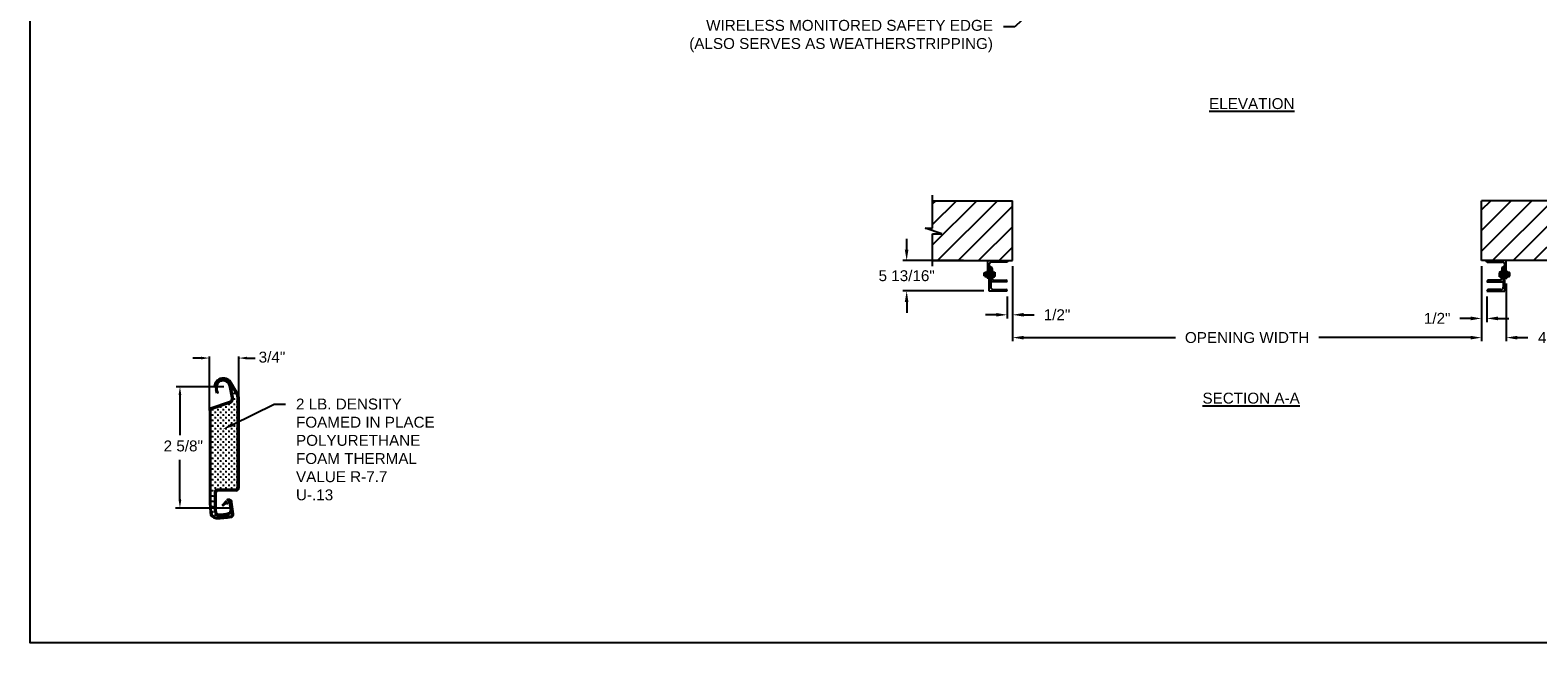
# Model space of a CAD drawing. Header units: inches. Extents: x 170 to 312, y 215 to 248.
# Tile 1 of 256: x 170 to 183, y 215 to 220. Entities that reach past the tile are written whole.
import ezdxf
from ezdxf import colors
from ezdxf.entities.mleader import LeaderData, LeaderLine
from ezdxf.math import Vec2, Vec3

# ---------------------------------------------------------------- set-up
doc = ezdxf.new("R2010")
doc.units = ezdxf.units.IN
doc.header["$LTSCALE"] = 0.25
doc.header["$MEASUREMENT"] = 0
for name, color, linetype in [('ANNOTATIONS', 1, 'Continuous'), ('DETAILS', 4, 'Continuous'), ('MOTOR LH', 7, 'Continuous')]:
    doc.layers.add(name, color=color, linetype=linetype)
doc.styles.add('ARIAL', font='arial.ttf', dxfattribs={"height": 0.09375})
doc.dimstyles.new('STANDARD$0', dxfattribs={"dimtxt": 0.09375, "dimasz": 0.09375, "dimexe": 0.03125, "dimexo": 0.046875, "dimgap": 0.09, "dimtad": 0, "dimtih": 1, "dimtoh": 1, "dimdec": 4, "dimzin": 0, "dimdsep": 46, "dimtxsty": 'ARIAL', "dimcen": 0.09, "dimadec": 0, "dimazin": 0, "dimtfac": 1, "dimtdec": 4, "dimtofl": 0, "dimtmove": 0, "dimatfit": 1, "dimfxl": 1, "dimtolj": 1, "dimtzin": 0, "dimarcsym": 0})
pattern_1 = [(45, (-1.13584, -32.78357), (-0.08838835, 0.08838835), [])]

# ---------------------------------------------------------------- blocks, each defined once
blk = doc.blocks.new('*D93')
at = {"layer": 'ANNOTATIONS', "color": 0, "lineweight": -2, "transparency": 16777216}
for p, q in [((177.128, 218.141), (177.128, 218.235)), ((177.617, 218.047), (177.096, 218.047)), ((177.792, 217.786), (177.096, 217.786)), ((177.128, 217.692), (177.128, 217.598))]:
    blk.add_line(p, q, dxfattribs=at)
at = {"layer": 'ANNOTATIONS', "color": 0, "transparency": 16777216}
for points in [[(177.112, 218.141), (177.143, 218.141), (177.128, 218.047)], [(177.112, 217.692), (177.143, 217.692), (177.128, 217.786)]]:
    blk.add_solid(points, dxfattribs=at)
at = {"layer": 'defpoints', "color": 0, "transparency": 16777216}
for p in [(177.664, 218.047), (177.128, 217.786), (177.839, 217.786)]:
    blk.add_point(p, dxfattribs=at)
at = {"layer": 'ANNOTATIONS', "color": 0, "transparency": 16777216, "insert": (177.128, 217.917), "char_height": 0.09375, "attachment_point": 5, "style": 'ARIAL'}
blk.add_mtext('\\A1;5 13/16"', dxfattribs=at)
blk = doc.blocks.new('*D94')
at = {"layer": 'ANNOTATIONS', "color": 0, "lineweight": -2, "transparency": 16777216}
for p, q in [((182.072, 218.001), (182.072, 217.519)), ((182.119, 217.739), (182.119, 217.519)), ((181.979, 217.55), (181.885, 217.55)), ((182.213, 217.55), (182.307, 217.55))]:
    blk.add_line(p, q, dxfattribs=at)
at = {"layer": 'ANNOTATIONS', "color": 0, "transparency": 16777216}
for points in [[(181.979, 217.566), (181.979, 217.534), (182.072, 217.55)], [(182.213, 217.566), (182.213, 217.534), (182.119, 217.55)]]:
    blk.add_solid(points, dxfattribs=at)
at = {"layer": 'defpoints', "color": 0, "transparency": 16777216}
for p in [(182.072, 218.047), (182.119, 217.786), (182.119, 217.55)]:
    blk.add_point(p, dxfattribs=at)
at = {"layer": 'ANNOTATIONS', "color": 0, "transparency": 16777216, "insert": (181.691, 217.55), "char_height": 0.0938, "attachment_point": 5, "style": 'ARIAL'}
blk.add_mtext('\\A1;1/2"', dxfattribs=at)
blk = doc.blocks.new('*D95')
at = {"layer": 'ANNOTATIONS', "color": 0, "lineweight": -2, "transparency": 16777216}
for p, q in [((178.039, 218.001), (178.039, 217.55)), ((177.992, 217.739), (177.992, 217.55)), ((177.898, 217.581), (177.805, 217.581)), ((178.133, 217.581), (178.226, 217.581))]:
    blk.add_line(p, q, dxfattribs=at)
at = {"layer": 'ANNOTATIONS', "color": 0, "transparency": 16777216}
for points in [[(177.898, 217.597), (177.898, 217.566), (177.992, 217.581)], [(178.133, 217.597), (178.133, 217.566), (178.039, 217.581)]]:
    blk.add_solid(points, dxfattribs=at)
at = {"layer": 'defpoints', "color": 0, "transparency": 16777216}
for p in [(178.039, 218.047), (177.992, 217.786), (177.992, 217.581)]:
    blk.add_point(p, dxfattribs=at)
at = {"layer": 'ANNOTATIONS', "color": 0, "transparency": 16777216, "insert": (178.421, 217.581), "char_height": 0.0938, "attachment_point": 5, "style": 'ARIAL'}
blk.add_mtext('\\A1;1/2"', dxfattribs=at)
blk = doc.blocks.new('*D98')
at = {"layer": 'ANNOTATIONS', "color": 0, "lineweight": -2, "transparency": 16777216}
for p, q in [((182.072, 218.001), (182.072, 217.353)), ((182.285, 217.851), (182.285, 217.353)), ((181.979, 217.385), (181.885, 217.385)), ((182.379, 217.385), (182.472, 217.385))]:
    blk.add_line(p, q, dxfattribs=at)
at = {"layer": 'ANNOTATIONS', "color": 0, "transparency": 16777216}
for points in [[(181.979, 217.4), (181.979, 217.369), (182.072, 217.385)], [(182.379, 217.4), (182.379, 217.369), (182.285, 217.385)]]:
    blk.add_solid(points, dxfattribs=at)
at = {"layer": 'defpoints', "color": 0, "transparency": 16777216}
for p in [(182.072, 218.047), (182.285, 217.897), (182.285, 217.385)]:
    blk.add_point(p, dxfattribs=at)
at = {"layer": 'ANNOTATIONS', "color": 0, "transparency": 16777216, "insert": (182.727, 217.385), "char_height": 0.0938, "attachment_point": 5, "style": 'ARIAL'}
blk.add_mtext('\\A1;4 1/2"', dxfattribs=at)
blk = doc.blocks.new('*D101')
at = {"layer": 'ANNOTATIONS', "color": 0, "lineweight": -2, "transparency": 16777216}
for p, q in [((178.039, 218.001), (178.039, 217.353)), ((182.072, 218.001), (182.072, 217.353)), ((178.133, 217.385), (179.439, 217.385)), ((181.979, 217.385), (180.672, 217.385))]:
    blk.add_line(p, q, dxfattribs=at)
at = {"layer": 'ANNOTATIONS', "color": 0, "transparency": 16777216}
for points in [[(178.133, 217.4), (178.133, 217.369), (178.039, 217.385)], [(181.979, 217.4), (181.979, 217.369), (182.072, 217.385)]]:
    blk.add_solid(points, dxfattribs=at)
at = {"layer": 'defpoints', "color": 0, "transparency": 16777216}
for p in [(178.039, 218.047), (182.072, 218.047), (182.072, 217.385)]:
    blk.add_point(p, dxfattribs=at)
at = {"layer": 'ANNOTATIONS', "color": 0, "transparency": 16777216, "insert": (180.056, 217.385), "char_height": 0.09375, "attachment_point": 5, "style": 'ARIAL'}
blk.add_mtext('\\A1;OPENING WIDTH', dxfattribs=at)

msp = doc.modelspace()

# ---------------------------------------------------------------- hatches: boundary and pattern name
at = {"layer": 'MOTOR LH'}
h = msp.add_hatch(dxfattribs=at)
h.set_pattern_fill('ANSI31', color=256, style=0)
h.set_pattern_definition(pattern_1)
h.paths.add_polyline_path([(178.03895, 218.56305), (177.35145, 218.56305), (177.35145, 218.32585), (177.28734, 218.32585), (177.42941, 218.27894), (177.35145, 218.27894), (177.35145, 218.04742), (178.03895, 218.04742), (178.03895, 218.20993)])
h = msp.add_hatch(dxfattribs=at)
h.set_pattern_fill('ANSI31', color=256, style=0)
h.set_pattern_definition(pattern_1)
h.paths.add_polyline_path([(182.82388, 218.32585), (182.75978, 218.32585), (182.75978, 218.56305), (182.07228, 218.56305), (182.07228, 218.04742), (182.09045, 218.04742), (182.75978, 218.04742), (182.75978, 218.27894), (182.68181, 218.27894)])

# ---------------------------------------------------------------- linework, layer by layer
at = {"layer": 'ANNOTATIONS'}
for p, q in [((171.13006, 216.76536), (171.13006, 217.22142)), ((171.38452, 216.87584), (171.38452, 217.22142)), ((171.05974, 217.20876), (170.98942, 217.20876)), ((171.45484, 217.20876), (171.52516, 217.20876)), ((171.25517, 216.96217), (170.84506, 216.96217)), ((170.87728, 216.89185), (170.87728, 216.54539)), ((170.87728, 215.98797), (170.87728, 216.33443)), ((171.30156, 215.91765), (170.83939, 215.91765))]:
    msp.add_line(p, q, dxfattribs=at)
for p in [(171.38452, 217.20876), (170.87728, 215.99215)]:
    msp.add_point(p, dxfattribs=at)
for points in [[(171.05974, 217.19704), (171.05974, 217.22048), (171.13006, 217.20876)], [(171.45484, 217.19704), (171.45484, 217.22048), (171.38452, 217.20876)], [(170.889, 216.89185), (170.86556, 216.89185), (170.87728, 216.96217)], [(170.889, 215.98797), (170.86556, 215.98797), (170.87728, 215.91765)]]:
    msp.add_solid(points, dxfattribs=at)
at = {"layer": 'defpoints'}
msp.add_lwpolyline([(189.05875, 214.75854), (169.58887, 214.75854), (169.58887, 227.49365), (189.05875, 227.49365)], close=True, dxfattribs=at)
at = {"layer": 'DETAILS'}
for p, q in [((171.18247, 216.96509), (171.1715, 216.96703)), ((171.32394, 216.86769), (171.30349, 216.96869)), ((171.36933, 216.88889), (171.31176, 216.9886)), ((171.33481, 216.87014), (171.31441, 216.9709)), ((171.31963, 216.97497), (171.31963, 216.96677)), ((171.37782, 216.89647), (171.32141, 216.99417)), ((171.30335, 216.83151), (171.14198, 216.77751)), ((171.19542, 216.90565), (171.18527, 216.93713)), ((171.20602, 216.90909), (171.19542, 216.90565)), ((171.20602, 216.90909), (171.19588, 216.94055)), ((171.31963, 216.82782), (171.31963, 216.82752)), ((171.33638, 216.93696), (171.32477, 216.93696)), ((171.32543, 216.83332), (171.32541, 216.83332)), ((171.33057, 216.94276), (171.33057, 216.93116)), ((171.34864, 216.90295), (171.33704, 216.90295)), ((171.34864, 216.85653), (171.33704, 216.85653)), ((171.34284, 216.90875), (171.34284, 216.89715)), ((171.34284, 216.86233), (171.34284, 216.85073)), ((171.37185, 216.87974), (171.36025, 216.87974)), ((171.37185, 216.83332), (171.36025, 216.83332)), ((171.36605, 216.88554), (171.36605, 216.87394)), ((171.36605, 216.83912), (171.36605, 216.82752)), ((171.38452, 216.87144), (171.38452, 216.09066)), ((171.13006, 216.76096), (171.13006, 215.96467)), ((171.1412, 216.76096), (171.1412, 215.96467)), ((171.30689, 216.82094), (171.14551, 216.76695)), ((171.16297, 216.76369), (171.15137, 216.76369)), ((171.16297, 216.71728), (171.15137, 216.71728)), ((171.15717, 216.7695), (171.15717, 216.75789)), ((171.15717, 216.72308), (171.15717, 216.71148)), ((171.18618, 216.74049), (171.17458, 216.74049)), ((171.18038, 216.74629), (171.18038, 216.73468)), ((171.18038, 216.69987), (171.18038, 216.68827)), ((171.20939, 216.76369), (171.19779, 216.76369)), ((171.20939, 216.71728), (171.19779, 216.71728)), ((171.20359, 216.7695), (171.20359, 216.75789)), ((171.20359, 216.72308), (171.20359, 216.71148)), ((171.2326, 216.7869), (171.221, 216.7869)), ((171.2326, 216.74049), (171.221, 216.74049)), ((171.2268, 216.79271), (171.2268, 216.7811)), ((171.2268, 216.74629), (171.2268, 216.73468)), ((171.2268, 216.69987), (171.2268, 216.68827)), ((171.25581, 216.76369), (171.2442, 216.76369)), ((171.25581, 216.71728), (171.2442, 216.71728)), ((171.25001, 216.7695), (171.25001, 216.75789)), ((171.25001, 216.72308), (171.25001, 216.71148)), ((171.27902, 216.7869), (171.26741, 216.7869)), ((171.27902, 216.74049), (171.26741, 216.74049)), ((171.27321, 216.79271), (171.27321, 216.7811)), ((171.27321, 216.74629), (171.27321, 216.73468)), ((171.27321, 216.69987), (171.27321, 216.68827)), ((171.30223, 216.81011), (171.29062, 216.81011)), ((171.30223, 216.76369), (171.29062, 216.76369)), ((171.30223, 216.71728), (171.29062, 216.71728)), ((171.29642, 216.81591), (171.29642, 216.80431)), ((171.29642, 216.7695), (171.29642, 216.75789)), ((171.29642, 216.72308), (171.29642, 216.71148)), ((171.32543, 216.7869), (171.31383, 216.7869)), ((171.32543, 216.74049), (171.31383, 216.74049)), ((171.31963, 216.79271), (171.31963, 216.7811)), ((171.31963, 216.74629), (171.31963, 216.73468)), ((171.31963, 216.69987), (171.31963, 216.68827)), ((171.34864, 216.81011), (171.33704, 216.81011)), ((171.34864, 216.76369), (171.33704, 216.76369)), ((171.34864, 216.71728), (171.33704, 216.71728)), ((171.34284, 216.81591), (171.34284, 216.80431)), ((171.34284, 216.7695), (171.34284, 216.75789)), ((171.34284, 216.72308), (171.34284, 216.71148)), ((171.37185, 216.7869), (171.36025, 216.7869)), ((171.37185, 216.74049), (171.36025, 216.74049)), ((171.36605, 216.79271), (171.36605, 216.7811)), ((171.36605, 216.74629), (171.36605, 216.73468)), ((171.36605, 216.69987), (171.36605, 216.68827)), ((171.16297, 216.67086), (171.15137, 216.67086)), ((171.16297, 216.62444), (171.15137, 216.62444)), ((171.16297, 216.57802), (171.15137, 216.57802)), ((171.15717, 216.67666), (171.15717, 216.66506)), ((171.15717, 216.63024), (171.15717, 216.61864)), ((171.15717, 216.58383), (171.15717, 216.57222)), ((171.18618, 216.69407), (171.17458, 216.69407)), ((171.18618, 216.64765), (171.17458, 216.64765)), ((171.18618, 216.60123), (171.17458, 216.60123)), ((171.18038, 216.65345), (171.18038, 216.64185)), ((171.18038, 216.60704), (171.18038, 216.59543)), ((171.20939, 216.67086), (171.19779, 216.67086)), ((171.20939, 216.62444), (171.19779, 216.62444)), ((171.20939, 216.57802), (171.19779, 216.57802)), ((171.20359, 216.67666), (171.20359, 216.66506)), ((171.20359, 216.63024), (171.20359, 216.61864)), ((171.20359, 216.58383), (171.20359, 216.57222)), ((171.2326, 216.69407), (171.221, 216.69407)), ((171.2326, 216.64765), (171.221, 216.64765)), ((171.2326, 216.60123), (171.221, 216.60123)), ((171.2268, 216.65345), (171.2268, 216.64185)), ((171.2268, 216.60704), (171.2268, 216.59543)), ((171.25581, 216.67086), (171.2442, 216.67086)), ((171.25581, 216.62444), (171.2442, 216.62444)), ((171.25581, 216.57802), (171.2442, 216.57802)), ((171.25001, 216.67666), (171.25001, 216.66506)), ((171.25001, 216.63024), (171.25001, 216.61864)), ((171.25001, 216.58383), (171.25001, 216.57222)), ((171.27902, 216.69407), (171.26741, 216.69407)), ((171.27902, 216.64765), (171.26741, 216.64765)), ((171.27902, 216.60123), (171.26741, 216.60123)), ((171.27321, 216.65345), (171.27321, 216.64185)), ((171.27321, 216.60704), (171.27321, 216.59543)), ((171.30223, 216.67086), (171.29062, 216.67086)), ((171.30223, 216.62444), (171.29062, 216.62444)), ((171.30223, 216.57802), (171.29062, 216.57802)), ((171.29642, 216.67666), (171.29642, 216.66506)), ((171.29642, 216.63024), (171.29642, 216.61864)), ((171.29642, 216.58383), (171.29642, 216.57222)), ((171.32543, 216.69407), (171.31383, 216.69407)), ((171.32543, 216.64765), (171.31383, 216.64765)), ((171.32543, 216.60123), (171.31383, 216.60123)), ((171.31963, 216.65345), (171.31963, 216.64185)), ((171.31963, 216.60704), (171.31963, 216.59543)), ((171.34864, 216.67086), (171.33704, 216.67086)), ((171.34864, 216.62444), (171.33704, 216.62444)), ((171.34864, 216.57802), (171.33704, 216.57802)), ((171.34284, 216.67666), (171.34284, 216.66506)), ((171.34284, 216.63024), (171.34284, 216.61864)), ((171.34284, 216.58383), (171.34284, 216.57222)), ((171.37185, 216.69407), (171.36025, 216.69407)), ((171.37185, 216.64765), (171.36025, 216.64765)), ((171.37185, 216.60123), (171.36025, 216.60123)), ((171.36605, 216.65345), (171.36605, 216.64185)), ((171.36605, 216.60704), (171.36605, 216.59543)), ((171.16297, 216.53161), (171.15137, 216.53161)), ((171.16297, 216.48519), (171.15137, 216.48519)), ((171.16297, 216.43877), (171.15137, 216.43877)), ((171.15717, 216.53741), (171.15717, 216.52581)), ((171.15717, 216.49099), (171.15717, 216.47939)), ((171.15717, 216.44457), (171.15717, 216.43297)), ((171.18618, 216.55482), (171.17458, 216.55482)), ((171.18618, 216.5084), (171.17458, 216.5084)), ((171.18618, 216.46198), (171.17458, 216.46198)), ((171.18038, 216.56062), (171.18038, 216.54901)), ((171.18038, 216.5142), (171.18038, 216.5026)), ((171.18038, 216.46778), (171.18038, 216.45618)), ((171.20939, 216.53161), (171.19779, 216.53161)), ((171.20939, 216.48519), (171.19779, 216.48519)), ((171.20939, 216.43877), (171.19779, 216.43877)), ((171.20359, 216.53741), (171.20359, 216.52581)), ((171.20359, 216.49099), (171.20359, 216.47939)), ((171.20359, 216.44457), (171.20359, 216.43297)), ((171.2326, 216.55482), (171.221, 216.55482)), ((171.2326, 216.5084), (171.221, 216.5084)), ((171.2326, 216.46198), (171.221, 216.46198)), ((171.2268, 216.56062), (171.2268, 216.54901)), ((171.2268, 216.5142), (171.2268, 216.5026)), ((171.2268, 216.46778), (171.2268, 216.45618)), ((171.25581, 216.53161), (171.2442, 216.53161)), ((171.25581, 216.48519), (171.2442, 216.48519)), ((171.25581, 216.43877), (171.2442, 216.43877)), ((171.25001, 216.53741), (171.25001, 216.52581)), ((171.25001, 216.49099), (171.25001, 216.47939)), ((171.25001, 216.44457), (171.25001, 216.43297)), ((171.27902, 216.55482), (171.26741, 216.55482)), ((171.27902, 216.5084), (171.26741, 216.5084)), ((171.27902, 216.46198), (171.26741, 216.46198)), ((171.27321, 216.56062), (171.27321, 216.54901)), ((171.27321, 216.5142), (171.27321, 216.5026)), ((171.27321, 216.46778), (171.27321, 216.45618)), ((171.30223, 216.53161), (171.29062, 216.53161)), ((171.30223, 216.48519), (171.29062, 216.48519)), ((171.30223, 216.43877), (171.29062, 216.43877)), ((171.29642, 216.53741), (171.29642, 216.52581)), ((171.29642, 216.49099), (171.29642, 216.47939)), ((171.29642, 216.44457), (171.29642, 216.43297)), ((171.32543, 216.55482), (171.31383, 216.55482)), ((171.32543, 216.5084), (171.31383, 216.5084)), ((171.32543, 216.46198), (171.31383, 216.46198)), ((171.31963, 216.56062), (171.31963, 216.54901)), ((171.31963, 216.5142), (171.31963, 216.5026)), ((171.31963, 216.46778), (171.31963, 216.45618)), ((171.34864, 216.53161), (171.33704, 216.53161)), ((171.34864, 216.48519), (171.33704, 216.48519)), ((171.34864, 216.43877), (171.33704, 216.43877)), ((171.34284, 216.53741), (171.34284, 216.52581)), ((171.34284, 216.49099), (171.34284, 216.47939)), ((171.34284, 216.44457), (171.34284, 216.43297)), ((171.37185, 216.55482), (171.36025, 216.55482)), ((171.37185, 216.5084), (171.36025, 216.5084)), ((171.37185, 216.46198), (171.36025, 216.46198)), ((171.36605, 216.56062), (171.36605, 216.54901)), ((171.36605, 216.5142), (171.36605, 216.5026)), ((171.36605, 216.46778), (171.36605, 216.45618)), ((171.16297, 216.39235), (171.15137, 216.39235)), ((171.16297, 216.34594), (171.15137, 216.34594)), ((171.15717, 216.39816), (171.15717, 216.38655)), ((171.15717, 216.35174), (171.15717, 216.34014)), ((171.18618, 216.41556), (171.17458, 216.41556)), ((171.18618, 216.36915), (171.17458, 216.36915)), ((171.18618, 216.32273), (171.17458, 216.32273)), ((171.18038, 216.42137), (171.18038, 216.40976)), ((171.18038, 216.37495), (171.18038, 216.36334)), ((171.18038, 216.32853), (171.18038, 216.31693)), ((171.20939, 216.39235), (171.19779, 216.39235)), ((171.20939, 216.34594), (171.19779, 216.34594)), ((171.20359, 216.39816), (171.20359, 216.38655)), ((171.20359, 216.35174), (171.20359, 216.34014)), ((171.2326, 216.41556), (171.221, 216.41556)), ((171.2326, 216.36915), (171.221, 216.36915)), ((171.2326, 216.32273), (171.221, 216.32273)), ((171.2268, 216.42137), (171.2268, 216.40976)), ((171.2268, 216.37495), (171.2268, 216.36334)), ((171.2268, 216.32853), (171.2268, 216.31693)), ((171.25581, 216.39235), (171.2442, 216.39235)), ((171.25581, 216.34594), (171.2442, 216.34594)), ((171.25001, 216.39816), (171.25001, 216.38655)), ((171.25001, 216.35174), (171.25001, 216.34014)), ((171.27902, 216.41556), (171.26741, 216.41556)), ((171.27902, 216.36915), (171.26741, 216.36915)), ((171.27902, 216.32273), (171.26741, 216.32273)), ((171.27321, 216.42137), (171.27321, 216.40976)), ((171.27321, 216.37495), (171.27321, 216.36334)), ((171.27321, 216.32853), (171.27321, 216.31693)), ((171.30223, 216.39235), (171.29062, 216.39235)), ((171.30223, 216.34594), (171.29062, 216.34594)), ((171.29642, 216.39816), (171.29642, 216.38655)), ((171.29642, 216.35174), (171.29642, 216.34014)), ((171.32543, 216.41556), (171.31383, 216.41556)), ((171.32543, 216.36915), (171.31383, 216.36915)), ((171.32543, 216.32273), (171.31383, 216.32273)), ((171.31963, 216.42137), (171.31963, 216.40976)), ((171.31963, 216.37495), (171.31963, 216.36334)), ((171.31963, 216.32853), (171.31963, 216.31693)), ((171.34864, 216.39235), (171.33704, 216.39235)), ((171.34864, 216.34594), (171.33704, 216.34594)), ((171.34284, 216.39816), (171.34284, 216.38655)), ((171.34284, 216.35174), (171.34284, 216.34014)), ((171.37185, 216.41556), (171.36025, 216.41556)), ((171.37185, 216.36915), (171.36025, 216.36915)), ((171.37185, 216.32273), (171.36025, 216.32273)), ((171.36605, 216.42137), (171.36605, 216.40976)), ((171.36605, 216.37495), (171.36605, 216.36334)), ((171.36605, 216.32853), (171.36605, 216.31693)), ((171.16297, 216.29952), (171.15137, 216.29952)), ((171.16297, 216.2531), (171.15137, 216.2531)), ((171.16297, 216.20668), (171.15137, 216.20668)), ((171.15717, 216.30532), (171.15717, 216.29372)), ((171.15717, 216.2589), (171.15717, 216.2473)), ((171.15717, 216.21249), (171.15717, 216.20088)), ((171.18618, 216.27631), (171.17458, 216.27631)), ((171.18618, 216.22989), (171.17458, 216.22989)), ((171.18618, 216.18348), (171.17458, 216.18348)), ((171.18038, 216.28211), (171.18038, 216.27051)), ((171.18038, 216.2357), (171.18038, 216.22409)), ((171.18038, 216.18928), (171.18038, 216.17767)), ((171.20939, 216.29952), (171.19779, 216.29952)), ((171.20939, 216.2531), (171.19779, 216.2531)), ((171.20939, 216.20668), (171.19779, 216.20668)), ((171.20359, 216.30532), (171.20359, 216.29372)), ((171.20359, 216.2589), (171.20359, 216.2473)), ((171.20359, 216.21249), (171.20359, 216.20088)), ((171.2326, 216.27631), (171.221, 216.27631)), ((171.2326, 216.22989), (171.221, 216.22989)), ((171.2326, 216.18348), (171.221, 216.18348)), ((171.2268, 216.28211), (171.2268, 216.27051)), ((171.2268, 216.2357), (171.2268, 216.22409)), ((171.2268, 216.18928), (171.2268, 216.17767)), ((171.25581, 216.29952), (171.2442, 216.29952)), ((171.25581, 216.2531), (171.2442, 216.2531)), ((171.25581, 216.20668), (171.2442, 216.20668)), ((171.25001, 216.30532), (171.25001, 216.29372)), ((171.25001, 216.2589), (171.25001, 216.2473)), ((171.25001, 216.21249), (171.25001, 216.20088)), ((171.27902, 216.27631), (171.26741, 216.27631)), ((171.27902, 216.22989), (171.26741, 216.22989)), ((171.27902, 216.18348), (171.26741, 216.18348)), ((171.27321, 216.28211), (171.27321, 216.27051)), ((171.27321, 216.2357), (171.27321, 216.22409)), ((171.27321, 216.18928), (171.27321, 216.17767)), ((171.30223, 216.29952), (171.29062, 216.29952)), ((171.30223, 216.2531), (171.29062, 216.2531)), ((171.30223, 216.20668), (171.29062, 216.20668)), ((171.29642, 216.30532), (171.29642, 216.29372)), ((171.29642, 216.2589), (171.29642, 216.2473)), ((171.29642, 216.21249), (171.29642, 216.20088)), ((171.32543, 216.27631), (171.31383, 216.27631)), ((171.32543, 216.22989), (171.31383, 216.22989)), ((171.32543, 216.18348), (171.31383, 216.18348)), ((171.31963, 216.28211), (171.31963, 216.27051)), ((171.31963, 216.2357), (171.31963, 216.22409)), ((171.31963, 216.18928), (171.31963, 216.17767)), ((171.34864, 216.29952), (171.33704, 216.29952)), ((171.34864, 216.2531), (171.33704, 216.2531)), ((171.34864, 216.20668), (171.33704, 216.20668)), ((171.34284, 216.30532), (171.34284, 216.29372)), ((171.34284, 216.2589), (171.34284, 216.2473)), ((171.34284, 216.21249), (171.34284, 216.20088)), ((171.37185, 216.27631), (171.36025, 216.27631)), ((171.37185, 216.22989), (171.36025, 216.22989)), ((171.37185, 216.18348), (171.36025, 216.18348)), ((171.36605, 216.28211), (171.36605, 216.27051)), ((171.36605, 216.2357), (171.36605, 216.22409)), ((171.36605, 216.18928), (171.36605, 216.17767)), ((171.16297, 216.16027), (171.15137, 216.16027)), ((171.16297, 216.11385), (171.15137, 216.11385)), ((171.16297, 216.06743), (171.15137, 216.06743)), ((171.15717, 216.16607), (171.15717, 216.15447)), ((171.15717, 216.11965), (171.15717, 216.10805)), ((171.15717, 216.07323), (171.15717, 216.06163)), ((171.18618, 216.13706), (171.17458, 216.13706)), ((171.18618, 216.09064), (171.17458, 216.09064)), ((171.17684, 215.88828), (171.17684, 216.05493)), ((171.18038, 216.14286), (171.18038, 216.13126)), ((171.18038, 216.09644), (171.18038, 216.08484)), ((171.18791, 215.88828), (171.18791, 216.05493)), ((171.20939, 216.16027), (171.19779, 216.16027)), ((171.20939, 216.11385), (171.19779, 216.11385)), ((171.36113, 216.06726), (171.20023, 216.06726)), ((171.20359, 216.16607), (171.20359, 216.15447)), ((171.20359, 216.11965), (171.20359, 216.10805)), ((171.2326, 216.13706), (171.221, 216.13706)), ((171.2326, 216.09064), (171.221, 216.09064)), ((171.2268, 216.14286), (171.2268, 216.13126)), ((171.2268, 216.09644), (171.2268, 216.08484)), ((171.25581, 216.16027), (171.2442, 216.16027)), ((171.25581, 216.11385), (171.2442, 216.11385)), ((171.25001, 216.16607), (171.25001, 216.15447)), ((171.25001, 216.11965), (171.25001, 216.10805)), ((171.27902, 216.13706), (171.26741, 216.13706)), ((171.27902, 216.09064), (171.26741, 216.09064)), ((171.27321, 216.14286), (171.27321, 216.13126)), ((171.27321, 216.09644), (171.27321, 216.08484)), ((171.30223, 216.16027), (171.29062, 216.16027)), ((171.30223, 216.11385), (171.29062, 216.11385)), ((171.29642, 216.16607), (171.29642, 216.15447)), ((171.29642, 216.11965), (171.29642, 216.10805)), ((171.32543, 216.13706), (171.31383, 216.13706)), ((171.32543, 216.09064), (171.31383, 216.09064)), ((171.31963, 216.14286), (171.31963, 216.13126)), ((171.31963, 216.09644), (171.31963, 216.08484)), ((171.34864, 216.16027), (171.33704, 216.16027)), ((171.34864, 216.11385), (171.33704, 216.11385)), ((171.34284, 216.16607), (171.34284, 216.15447)), ((171.34284, 216.11965), (171.34284, 216.10805)), ((171.37185, 216.13706), (171.36025, 216.13706)), ((171.37185, 216.09064), (171.36025, 216.09064)), ((171.36605, 216.14286), (171.36605, 216.13126)), ((171.36605, 216.09644), (171.36605, 216.08484)), ((171.13006, 215.96467), (171.13594, 215.88062)), ((171.1412, 215.96467), (171.14688, 215.88146)), ((171.16297, 216.02101), (171.15137, 216.02101)), ((171.16297, 215.9746), (171.15137, 215.9746)), ((171.16297, 215.92818), (171.15137, 215.92818)), ((171.15717, 216.02682), (171.15717, 216.01521)), ((171.15717, 215.9804), (171.15717, 215.9688)), ((171.15717, 215.93398), (171.15717, 215.92238)), ((171.17684, 216.04422), (171.17458, 216.04422)), ((171.17684, 215.99781), (171.17458, 215.99781)), ((171.17684, 215.95139), (171.17458, 215.95139)), ((171.23961, 215.94425), (171.27731, 215.98367)), ((171.23961, 215.94425), (171.24762, 215.93651)), ((171.24762, 215.93651), (171.28536, 215.97597)), ((171.27694, 215.95117), (171.26873, 215.95857)), ((171.27694, 215.95117), (171.29005, 215.96557)), ((171.30197, 215.96361), (171.31168, 215.90318)), ((171.32721, 215.86577), (171.31336, 215.96689)), ((171.33825, 215.86728), (171.32439, 215.9684)), ((171.16297, 215.88176), (171.15137, 215.88176)), ((171.15717, 215.88756), (171.15717, 215.87596)), ((171.17684, 215.90497), (171.17458, 215.90497)), ((171.18618, 215.85855), (171.17458, 215.85855)), ((171.18038, 215.86436), (171.18038, 215.85275)), ((171.21616, 215.84766), (171.20455, 215.84766)), ((171.21035, 215.85346), (171.21035, 215.84185)), ((171.26357, 215.85038), (171.25197, 215.85038)), ((171.25777, 215.85564), (171.25777, 215.84403)), ((171.29548, 215.86073), (171.28387, 215.86073)), ((171.28968, 215.86395), (171.28968, 215.85493)), ((171.32543, 215.85855), (171.31383, 215.85855)), ((171.31963, 215.86436), (171.31963, 215.85275))]:
    msp.add_line(p, q, dxfattribs=at)
msp.add_lwpolyline([(171.36112, 216.07833, 0.41421356), (171.37345, 216.09066), (171.37345, 216.87144, 0.14681754), (171.36701, 216.89291)], format="xyb", dxfattribs=at)
msp.add_lwpolyline([(171.36123, 216.07833), (171.20023, 216.07833)], dxfattribs=at)
for centre, radius, start, end in [((171.25078, 216.95673), 0.07994, 27.923895, 172.600748), ((171.24889, 216.95764), 0.06684, 11.446797, 197.861693), ((171.24889, 216.95764), 0.0557, 11.448149, 197.861636), ((171.2553, 216.95837), 0.06405, 28.159066, 73.464339), ((171.29345, 216.86109), 0.03119, 288.5, 12.213386), ((171.29345, 216.86109), 0.04233, 288.5, 12.346924), ((171.33446, 216.87144), 0.05006, 0, 30), ((171.14752, 216.76096), 0.01745, 108.5, 180), ((171.14752, 216.76096), 0.00631, 108.5, 180), ((171.20023, 216.05493), 0.02339, 90, 180), ((171.20023, 216.05493), 0.01233, 90, 180), ((171.36113, 216.09066), 0.02339, 270, 0), ((171.29717, 215.96467), 0.02748, 7.800797, 136.276056), ((171.29717, 215.96467), 0.01634, 7.800797, 136.27592), ((171.29567, 215.96254), 0.00639, 8.647463, 151.69591), ((171.19096, 215.88446), 0.05516, 183.998051, 268.538483), ((171.19096, 215.88446), 0.04419, 183.899589, 263.295862), ((171.21175, 215.88828), 0.03491, 180, 270), ((171.20433, 216.40842), 0.56815, 268.131289, 281.452665), ((171.21175, 215.88828), 0.02384, 180, 274.875706), ((171.20433, 216.40842), 0.57929, 268.538483, 281.452665), ((171.19578, 216.26333), 0.39921, 272.292314, 284.256135), ((171.19578, 216.26339), 0.41033, 272.230173, 284.658191), ((171.28824, 215.89942), 0.02374, 284.256135, 9.13037), ((171.28824, 215.89942), 0.03491, 289.01232, 355.006351), ((171.31462, 215.86404), 0.01271, 281.452665, 7.807511), ((171.31462, 215.86404), 0.02385, 281.452665, 7.812043)]:
    msp.add_arc(centre, radius, start, end, dxfattribs=at)
for p in [(171.25078, 217.03668), (171.38452, 216.87144), (171.13006, 216.76096), (171.29717, 215.99215)]:
    msp.add_point(p, dxfattribs=at)
at = {"layer": 'MOTOR LH'}
for p, q in [((177.35145, 218.32585), (177.35145, 218.60992)), ((177.35145, 218.56305), (178.03895, 218.56305)), ((178.03895, 218.04742), (178.03895, 218.56305)), ((182.07228, 218.04742), (182.07228, 218.56305)), ((182.75978, 218.56305), (182.07228, 218.56305)), ((177.42941, 218.27894), (177.28734, 218.32585)), ((177.28734, 218.32585), (177.35145, 218.32585)), ((177.35145, 218.00055), (177.35145, 218.27894)), ((177.35145, 218.27894), (177.42941, 218.27894)), ((177.35145, 218.04742), (178.03895, 218.04742)), ((177.82645, 217.89742), (177.82645, 218.04742)), ((177.83895, 217.78574), (177.83895, 218.01617)), ((177.83895, 218.00055), (177.83896, 218.00055)), ((177.98896, 218.03492), (177.8577, 218.03492)), ((182.75978, 218.04742), (182.07228, 218.04742)), ((182.12227, 218.03492), (182.25353, 218.03492)), ((182.27228, 218.00055), (182.27227, 218.00055)), ((182.27228, 217.78574), (182.27228, 218.01617)), ((182.28478, 217.89742), (182.28478, 218.04742)), ((177.79395, 217.93969), (177.79543, 217.94117)), ((177.79395, 217.91766), (177.79395, 217.93969)), ((177.79543, 217.91617), (177.79395, 217.91766)), ((177.79543, 217.94117), (177.79905, 217.94117)), ((177.79543, 217.91617), (177.79543, 217.94117)), ((177.79905, 217.91617), (177.79543, 217.91617)), ((177.79905, 217.94742), (177.82145, 217.94742)), ((177.79905, 217.90992), (177.79905, 217.94742)), ((177.79905, 217.90992), (177.82145, 217.90992)), ((177.81895, 217.92867), (177.80155, 217.92867)), ((177.82145, 217.95992), (177.82645, 217.95992)), ((177.82145, 217.95992), (177.82145, 217.89742)), ((177.82645, 217.89742), (177.82145, 217.89742)), ((177.83894, 217.89742), (177.83895, 217.89742)), ((177.85145, 217.99117), (177.85146, 217.99117)), ((177.85145, 217.99117), (177.85145, 217.82011)), ((177.99207, 217.86617), (177.85145, 217.86617)), ((177.86395, 217.97868), (177.86395, 217.8943)), ((177.86395, 217.95992), (177.86895, 217.95992)), ((177.86395, 217.94868), (177.88342, 217.94868)), ((177.86395, 217.93152), (177.87092, 217.93152)), ((177.86395, 217.91151), (177.87092, 217.91151)), ((177.86395, 217.90866), (177.88342, 217.90866)), ((177.86895, 217.89742), (177.86395, 217.89742)), ((177.86895, 217.94868), (177.86895, 217.95992)), ((177.86895, 217.89742), (177.86895, 217.90866)), ((177.8726, 217.94742), (177.8726, 217.91009)), ((177.8726, 217.93152), (177.88342, 217.93152)), ((177.8726, 217.91151), (177.88342, 217.91151)), ((177.87957, 217.87867), (177.97958, 217.87867)), ((177.8851, 217.94742), (177.8851, 217.91009)), ((177.99207, 217.86618), (177.99207, 217.86617)), ((182.11915, 217.86618), (182.11915, 217.86617)), ((182.11915, 217.86617), (182.25978, 217.86617)), ((182.23165, 217.87867), (182.13164, 217.87867)), ((182.22613, 217.94742), (182.22613, 217.91009)), ((182.24728, 217.94868), (182.2278, 217.94868)), ((182.23863, 217.93152), (182.2278, 217.93152)), ((182.23863, 217.91151), (182.2278, 217.91151)), ((182.24728, 217.90866), (182.2278, 217.90866)), ((182.23863, 217.94742), (182.23863, 217.91009)), ((182.24728, 217.93152), (182.2403, 217.93152)), ((182.24728, 217.91151), (182.2403, 217.91151)), ((182.24728, 217.95992), (182.24228, 217.95992)), ((182.24228, 217.94868), (182.24228, 217.95992)), ((182.24228, 217.89742), (182.24228, 217.90866)), ((182.24228, 217.89742), (182.24728, 217.89742)), ((182.24728, 217.97868), (182.24728, 217.8943)), ((182.25978, 217.99117), (182.25977, 217.99117)), ((182.25978, 217.99117), (182.25978, 217.82011)), ((182.27229, 217.89742), (182.27228, 217.89742)), ((182.28978, 217.95992), (182.28478, 217.95992)), ((182.28478, 217.89742), (182.28978, 217.89742)), ((182.28978, 217.95992), (182.28978, 217.89742)), ((182.28978, 217.94742), (182.31218, 217.94742)), ((182.28978, 217.90992), (182.31218, 217.90992)), ((182.29228, 217.92867), (182.30968, 217.92867)), ((182.31218, 217.90992), (182.31218, 217.94742)), ((182.31579, 217.94117), (182.31218, 217.94117)), ((182.31218, 217.91617), (182.31579, 217.91617)), ((182.31728, 217.93969), (182.31579, 217.94117)), ((182.31579, 217.91617), (182.31579, 217.94117)), ((182.31579, 217.91617), (182.31728, 217.91766)), ((182.31728, 217.91766), (182.31728, 217.93969)), ((177.99207, 217.78574), (177.83895, 217.78574)), ((177.87332, 217.79824), (177.97958, 217.79824)), ((177.99207, 217.78575), (177.99207, 217.78574)), ((182.11915, 217.78575), (182.11915, 217.78574)), ((182.11915, 217.78574), (182.27228, 217.78574)), ((182.2379, 217.79824), (182.13164, 217.79824))]:
    msp.add_line(p, q, dxfattribs=at)
at = {"layer": 'MOTOR LH', "flags": 128}
for points in [[(177.87092, 217.94868), (177.87214, 217.94799), (177.8726, 217.94726)], [(177.87092, 217.93152), (177.87214, 217.93572), (177.8726, 217.9401)], [(177.8726, 217.92151), (177.87156, 217.92927), (177.87092, 217.93152)], [(177.87092, 217.91151), (177.87248, 217.91902), (177.8726, 217.92151)], [(177.87092, 217.90866), (177.87214, 217.90936), (177.8726, 217.91009)], [(177.88342, 217.94868), (177.88464, 217.94799), (177.8851, 217.94726)], [(177.88342, 217.93152), (177.88464, 217.93572), (177.8851, 217.9401)], [(177.8851, 217.92151), (177.88406, 217.92927), (177.88342, 217.93152)], [(177.88342, 217.91151), (177.88498, 217.91902), (177.8851, 217.92151)], [(177.88342, 217.90866), (177.88464, 217.90936), (177.8851, 217.91009)], [(182.2278, 217.94868), (182.22659, 217.94799), (182.22613, 217.94726)], [(182.2278, 217.93152), (182.22659, 217.93572), (182.22613, 217.9401)], [(182.22613, 217.92151), (182.22716, 217.92927), (182.2278, 217.93152)], [(182.2278, 217.91151), (182.22624, 217.91902), (182.22613, 217.92151)], [(182.2278, 217.90866), (182.22659, 217.90936), (182.22613, 217.91009)], [(182.2403, 217.94868), (182.23909, 217.94799), (182.23863, 217.94726)], [(182.2403, 217.93152), (182.23909, 217.93572), (182.23863, 217.9401)], [(182.23863, 217.92151), (182.23966, 217.92927), (182.2403, 217.93152)], [(182.2403, 217.91151), (182.23874, 217.91902), (182.23863, 217.92151)], [(182.2403, 217.90866), (182.23909, 217.90936), (182.23863, 217.91009)]]:
    msp.add_lwpolyline(points, dxfattribs=at)
at = {"layer": 'MOTOR LH'}
for centre, radius, start, end in [((177.8577, 218.01617), 0.01875, 90, 180), ((177.83896, 217.98806), 0.01249, 0, 90), ((177.98896, 218.04741), 0.01249, 270, 0), ((182.12227, 218.04741), 0.01249, 180, 270), ((182.25353, 218.01617), 0.01875, 0, 90), ((182.27227, 217.98806), 0.01249, 90, 180), ((177.82206, 217.93693), 0.02304, 152.913174, 177.22408), ((177.81791, 217.93806), 0.01886, 180.027798, 209.834947), ((177.82206, 217.91818), 0.02304, 152.913175, 177.224058), ((177.81791, 217.91931), 0.01886, 180.027798, 209.834947), ((177.79843, 217.93693), 0.02304, 2.77592, 27.086826), ((177.80258, 217.93806), 0.01886, 330.165053, 359.972202), ((177.79843, 217.91818), 0.02304, 2.775942, 27.086825), ((177.80258, 217.91931), 0.01886, 330.165053, 359.972202), ((177.82646, 217.90991), 0.01249, 270, 0), ((177.85146, 217.97868), 0.01249, 0, 90), ((177.87957, 217.8943), 0.01562, 180, 270), ((177.84758, 217.93968), 0.02502, 0.97621, 21.106816), ((177.87036, 217.90915), 0.00243, 22.723879, 76.579246), ((177.86008, 217.93968), 0.02502, 0.97631, 21.106527), ((177.88286, 217.90915), 0.00243, 22.723939, 76.57869), ((177.97958, 217.86618), 0.01249, 0, 90), ((182.13164, 217.86618), 0.01249, 90, 180), ((182.25114, 217.93968), 0.02502, 158.893473, 179.02369), ((182.22837, 217.90915), 0.00243, 103.42131, 157.276061), ((182.23165, 217.8943), 0.01562, 270, 0), ((182.26364, 217.93968), 0.02502, 158.893184, 179.02379), ((182.24087, 217.90915), 0.00243, 103.420754, 157.276121), ((182.25977, 217.97868), 0.01249, 90, 180), ((182.28477, 217.90991), 0.01249, 180, 270), ((182.31279, 217.93693), 0.02304, 152.913174, 177.22408), ((182.30864, 217.93806), 0.01886, 180.027798, 209.834947), ((182.31279, 217.91818), 0.02304, 152.913175, 177.224058), ((182.30864, 217.91931), 0.01886, 180.027798, 209.834947), ((182.28917, 217.93693), 0.02304, 2.77592, 27.086826), ((182.29332, 217.93806), 0.01886, 330.165053, 359.972202), ((182.28917, 217.91818), 0.02304, 2.775942, 27.086825), ((182.29332, 217.91931), 0.01886, 330.165053, 359.972202), ((177.87332, 217.82011), 0.02188, 180, 270), ((177.97958, 217.78575), 0.01249, 0, 90), ((182.13164, 217.78575), 0.01249, 90, 180), ((182.2379, 217.82011), 0.02188, 270, 0)]:
    msp.add_arc(centre, radius, start, end, dxfattribs=at)

# ---------------------------------------------------------------- texts
at = {"layer": 'ANNOTATIONS', "style": 'ARIAL'}
for s, p in [('3/4"', (171.55456, 217.17024)), ('2 5/8"', (170.73711, 216.40588))]:
    msp.add_text(s, height=0.09375, dxfattribs=at).set_placement(p)
at = {"layer": 'ANNOTATIONS', "char_height": 0.09375, "attachment_point": 2, "style": 'ARIAL'}
for s, insert, width in [('{\\LELEVATION}', (180.0965, 219.44522), 3.0834986), ('{\\LSECTION A-A}', (180.0906, 216.91103), 1.3823677)]:
    msp.add_mtext(s, dxfattribs=dict(at, insert=insert, width=width))

# ---------------------------------------------------------------- dimensions: what is measured, and where the dimension line sits
at = {"layer": 'ANNOTATIONS'}
for base, p1, p2, angle, text, picture, middle in [((177.1276, 217.78574), (177.66395, 218.04741), (177.83895, 217.78574), 90, '5 13/16"', '*D93', (177.1276, 217.91658)), ((177.99207, 217.58132), (178.03895, 218.04742), (177.99207, 217.78574), 180, '1/2"', '*D95', (178.42052, 217.58132))]:
    dim = msp.add_linear_dim(base=base, p1=p1, p2=p2, angle=angle, text=text, dimstyle='STANDARD$0', dxfattribs=at)
    dim.commit()
    dim.dimension.update_dxf_attribs({"geometry": picture, "text_midpoint": middle, "dimtype": 160})
dim = msp.add_aligned_dim(p1=(178.03895, 218.04742), p2=(182.07228, 218.04742), distance=-0.6628, text='OPENING WIDTH', dimstyle='STANDARD$0', dxfattribs=at)
dim.commit()
dim.dimension.update_dxf_attribs({"geometry": '*D101', "text_midpoint": (180.05561, 217.38462)})
for base, p2, text, picture, middle in [((182.11915, 217.55007), (182.11915, 217.78574), '1/2"', '*D94', (181.6907, 217.55007)), ((182.28478, 217.38462), (182.28478, 217.89742), '4 1/2"', '*D98', (182.72727, 217.38462))]:
    dim = msp.add_linear_dim(base=base, p1=(182.07228, 218.04742), p2=p2, text=text, dimstyle='STANDARD$0', dxfattribs=at)
    dim.commit()
    dim.dimension.update_dxf_attribs({"geometry": picture, "text_midpoint": middle, "dimtype": 160})

# ---------------------------------------------------------------- leaders
ml = msp.add_multileader_mtext('Standard', dxfattribs=at)
ml.set_content('WIRELESS MONITORED SAFETY EDGE \\P(ALSO SERVES AS WEATHERSTRIPPING)', color=256, style='ARIAL')
ml.set_leader_properties()
ml.build(insert=Vec2(0, 0))
ml.multileader.update_dxf_attribs({"dogleg_length": 0.36, "arrow_head_size": 0.09375})
ctx = ml.context
ctx.base_point, ctx.char_height, ctx.arrow_head_size, ctx.landing_gap_size, ctx.plane_origin = Vec3(175.18004, 220.0578), 0.09375, 0.09375, 0.09, Vec3(178.74501, 219.62457)
ctx.text_align_type = 2
notes = []
notes.append((ctx, [(0, (1, 1, 0), (178.05793, 220.0578), (-1, 0), 0.09796, [(0, [(178.4421, 220.42387)], 0, [])])]))
ctx.mtext.insert, ctx.mtext.alignment, ctx.mtext.flow_direction = Vec3(177.86997, 220.11845), 3, 5
ml = msp.add_multileader_mtext('Standard', dxfattribs=at)
ml.set_content('2 LB. DENSITY\\PFOAMED IN PLACE\\PPOLYURETHANE\\PFOAM THERMAL\\PVALUE R-7.7\\PU-.13', color=256, style='ARIAL')
ml.set_leader_properties()
ml.build(insert=Vec2(0, 0))
ml.multileader.update_dxf_attribs({"dogleg_length": 0.36, "arrow_head_size": 0.09375})
ctx = ml.context
ctx.base_point, ctx.char_height, ctx.arrow_head_size, ctx.landing_gap_size, ctx.plane_origin = Vec3(171.78538, 216.81252), 0.09375, 0.09375, 0.09, Vec3(171.81867, 217.05952)
notes.append((ctx, [(0, (1, 1, 0), (171.68742, 216.81252), (1, 0), 0.09796, [(0, [(171.24369, 216.59446)], 0, [])])]))
ctx.mtext.insert, ctx.mtext.flow_direction = Vec3(171.87538, 216.86023), 5
for ctx, leaders in notes:
    for number, flags, end, landing, length, lines in leaders:
        leader = LeaderData()
        leader.index, (leader.has_last_leader_line, leader.has_dogleg_vector, leader.attachment_direction) = number, flags
        leader.last_leader_point, leader.dogleg_vector, leader.dogleg_length = Vec3(end), Vec3(landing), length
        for number, points, colour, breaks in lines:
            line = LeaderLine()
            line.index, line.vertices, line.color, line.breaks = number, Vec3.list(points), colors.encode_raw_color(colour), breaks
            leader.lines.append(line)
        ctx.leaders.append(leader)

doc.saveas('drawing.dxf')
